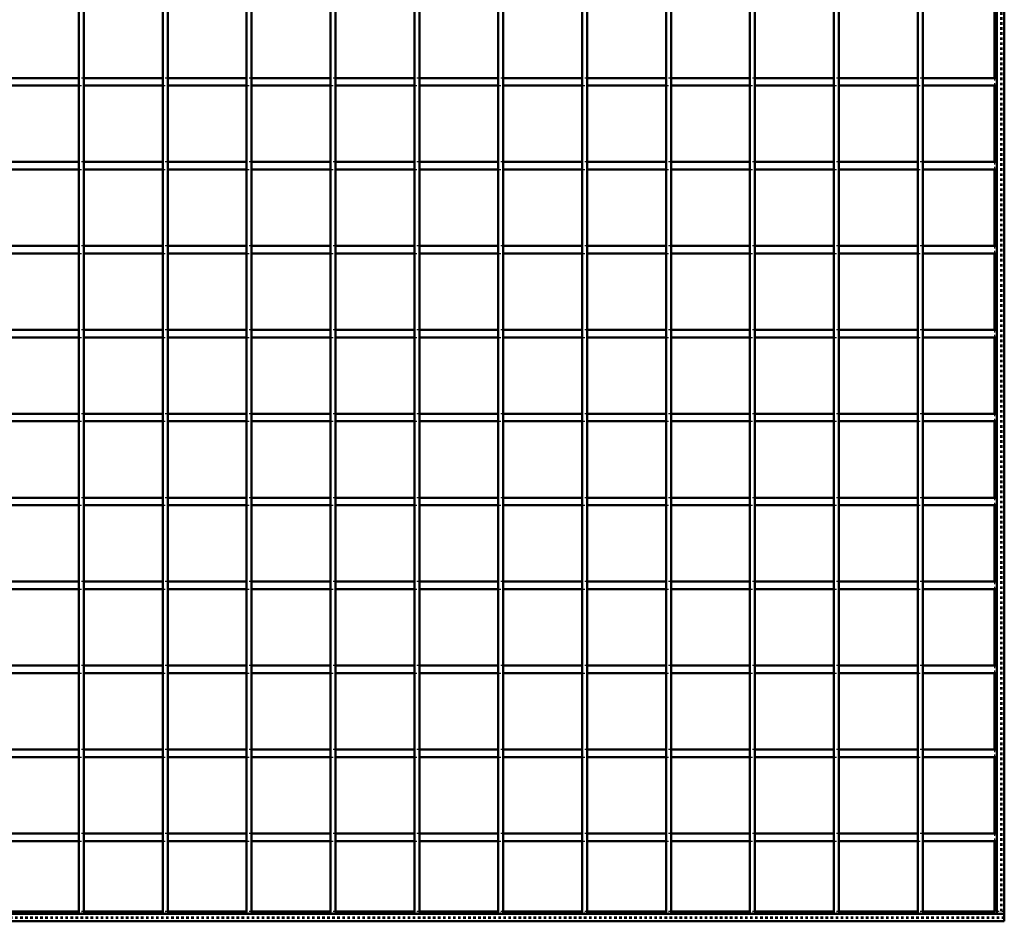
# Model space of a CAD drawing. Header units: millimetres. Extents: x -1015 to 654, y -500 to 954.
# Tile 7 of 10: x 209 to 600, y -500 to -142. Entities that reach past the tile are written whole.
import ezdxf

# ---------------------------------------------------------------- set-up
doc = ezdxf.new("R2010")
doc.units = ezdxf.units.MM
doc.linetypes.add('Dashed', pattern=[2, 1, -1])
for name, color, linetype, lineweight in [('2d ConnectionPoints', 7, 'Continuous', 50), ('AM_0', 7, 'Continuous', 50), ('AM_9', 6, 'Dashed', 25)]:
    doc.layers.add(name, color=color, linetype=linetype, lineweight=lineweight)

# ---------------------------------------------------------------- blocks, each defined once
blk = doc.blocks.new('1_cm6rbe9wwrvaip29fixt5h1ri________0_in_LPPX333033311120010003500_4')
at = {"layer": 'AM_0'}
for p, q in [((597, 497), (597, -497)), ((600, 497), (600, -497)), ((596.05, -134.82), (596.05, -165.15)), ((596.05, -168.15), (596.05, -198.48)), ((596.05, -201.48), (596.05, -231.81)), ((596.05, -234.81), (596.05, -265.14)), ((596.05, -268.14), (596.05, -298.47)), ((596.05, -301.47), (596.05, -331.8)), ((596.05, -334.8), (596.05, -365.13)), ((596.05, -368.13), (596.05, -398.46)), ((596.05, -401.46), (596.05, -431.79)), ((596.05, -434.79), (596.05, -465.12)), ((596.05, -468.12), (596.05, -496.05)), ((597, -497), (600, -497))]:
    blk.add_line(p, q, dxfattribs=at)
at = {"layer": 'AM_9'}
for p, q in [((598.55, 497), (598.55, -497)), ((598.99, 497), (598.99, -497)), ((596.05, -165.15), (596.05, -168.15)), ((596.05, -198.48), (596.05, -201.48)), ((596.05, -231.81), (596.05, -234.81)), ((596.05, -265.14), (596.05, -268.14)), ((596.05, -298.47), (596.05, -301.47)), ((596.05, -331.8), (596.05, -334.8)), ((596.05, -365.13), (596.05, -368.13)), ((596.05, -398.46), (596.05, -401.46)), ((596.05, -431.79), (596.05, -434.79)), ((596.05, -465.12), (596.05, -468.12)), ((596.05, -496.05), (596.05, -497))]:
    blk.add_line(p, q, dxfattribs=at)
blk = doc.blocks.new('2_aye5v7en8hty8qucihwbxgmkc________0_in_LPPX333033311120010003500_4')
at = {"layer": 'AM_0'}
for p, q in [((232.31, -496.05), (200.98, -496.05)), ((265.64, -496.05), (234.31, -496.05)), ((298.97, -496.05), (267.64, -496.05)), ((332.3, -496.05), (300.97, -496.05)), ((365.63, -496.05), (334.3, -496.05)), ((398.96, -496.05), (367.63, -496.05)), ((432.29, -496.05), (400.96, -496.05)), ((465.62, -496.05), (434.29, -496.05)), ((498.95, -496.05), (467.62, -496.05)), ((532.28, -496.05), (500.95, -496.05)), ((565.61, -496.05), (534.28, -496.05)), ((596.05, -496.05), (567.61, -496.05)), ((600, -497), (-600, -497)), ((600, -500), (-600, -500)), ((600, -497), (600, -500))]:
    blk.add_line(p, q, dxfattribs=at)
at = {"layer": 'AM_9'}
for p, q in [((234.31, -496.05), (232.31, -496.05)), ((267.64, -496.05), (265.64, -496.05)), ((300.97, -496.05), (298.97, -496.05)), ((334.3, -496.05), (332.3, -496.05)), ((367.63, -496.05), (365.63, -496.05)), ((400.96, -496.05), (398.96, -496.05)), ((434.29, -496.05), (432.29, -496.05)), ((467.62, -496.05), (465.62, -496.05)), ((500.95, -496.05), (498.95, -496.05)), ((534.28, -496.05), (532.28, -496.05)), ((567.61, -496.05), (565.61, -496.05)), ((600, -496.05), (596.05, -496.05)), ((600, -498.4), (-600, -498.4)), ((600, -498.92), (-600, -498.92))]:
    blk.add_line(p, q, dxfattribs=at)
blk = doc.blocks.new('27_ayey5w1tg4hwngaps86rn3zos________0_in_LPPX333033311120010003500_4')
at = {"layer": 'AM_0'}
for p, q in [((232.31, -497), (232.31, 497)), ((234.31, -497), (234.31, 497)), ((234.31, -497), (232.31, -497))]:
    blk.add_line(p, q, dxfattribs=at)
blk = doc.blocks.new('28_yrg84rttitxh0a6ymjqcm623s________0_in_LPPX333033311120010003500_4')
at = {"layer": 'AM_0'}
for p, q in [((265.64, -497), (265.64, 497)), ((267.64, -497), (267.64, 497)), ((267.64, -497), (265.64, -497))]:
    blk.add_line(p, q, dxfattribs=at)
blk = doc.blocks.new('29_fmgfu2q7q4ncbmlzze1pdd6dc________0_in_LPPX333033311120010003500_4')
at = {"layer": 'AM_0'}
for p, q in [((298.97, -497), (298.97, 497)), ((300.97, -497), (300.97, 497)), ((300.97, -497), (298.97, -497))]:
    blk.add_line(p, q, dxfattribs=at)
blk = doc.blocks.new('30_gwfw2eo8ig16rh37gybneme3h________0_in_LPPX333033311120010003500_4')
at = {"layer": 'AM_0'}
for p, q in [((332.3, -497), (332.3, 497)), ((334.3, -497), (334.3, 497)), ((334.3, -497), (332.3, -497))]:
    blk.add_line(p, q, dxfattribs=at)
blk = doc.blocks.new('31_34v72m83nk5hdhds1i172g8bq________0_in_LPPX333033311120010003500_4')
at = {"layer": 'AM_0'}
for p, q in [((365.63, -497), (365.63, 497)), ((367.63, -497), (367.63, 497)), ((367.63, -497), (365.63, -497))]:
    blk.add_line(p, q, dxfattribs=at)
blk = doc.blocks.new('32_c79apm99mpqbawrvappxol8ic________0_in_LPPX333033311120010003500_4')
at = {"layer": 'AM_0'}
for p, q in [((398.96, -497), (398.96, 497)), ((400.96, -497), (400.96, 497)), ((400.96, -497), (398.96, -497))]:
    blk.add_line(p, q, dxfattribs=at)
blk = doc.blocks.new('33_aa2t0hgq7hxjncd5tyejtdtyg________0_in_LPPX333033311120010003500_4')
at = {"layer": 'AM_0'}
for p, q in [((432.29, -497), (432.29, 497)), ((434.29, -497), (434.29, 497)), ((434.29, -497), (432.29, -497))]:
    blk.add_line(p, q, dxfattribs=at)
blk = doc.blocks.new('34_pub8ck5y62hk21k67dadt95ob________0_in_LPPX333033311120010003500_4')
at = {"layer": 'AM_0'}
for p, q in [((465.62, -497), (465.62, 497)), ((467.62, -497), (467.62, 497)), ((467.62, -497), (465.62, -497))]:
    blk.add_line(p, q, dxfattribs=at)
blk = doc.blocks.new('35_4rrbaz2cni8h23bhollsv227c________0_in_LPPX333033311120010003500_4')
at = {"layer": 'AM_0'}
for p, q in [((498.95, -497), (498.95, 497)), ((500.95, -497), (500.95, 497)), ((500.95, -497), (498.95, -497))]:
    blk.add_line(p, q, dxfattribs=at)
blk = doc.blocks.new('36_76vcjj16b9ybo9gnkhbn9mpks________0_in_LPPX333033311120010003500_4')
at = {"layer": 'AM_0'}
for p, q in [((532.28, -497), (532.28, 497)), ((534.28, -497), (534.28, 497)), ((534.28, -497), (532.28, -497))]:
    blk.add_line(p, q, dxfattribs=at)
blk = doc.blocks.new('37_sfn0a6r5obampbl3a8ptvk58b________0_in_LPPX333033311120010003500_4')
at = {"layer": 'AM_0'}
for p, q in [((565.61, -497), (565.61, 497)), ((567.61, -497), (567.61, 497)), ((567.61, -497), (565.61, -497))]:
    blk.add_line(p, q, dxfattribs=at)
blk = doc.blocks.new('39_w7z8vgcumxqs7950xpl0k6ydj________0_in_LPPX333033311120010003500_4')
at = {"layer": 'AM_0'}
for p, q in [((232.31, -465.12), (200.98, -465.12)), ((232.31, -465.12), (232.31, -468.12)), ((234.31, -468.12), (234.31, -465.12)), ((265.64, -465.12), (234.31, -465.12)), ((265.64, -465.12), (265.64, -468.12)), ((267.64, -468.12), (267.64, -465.12)), ((298.97, -465.12), (267.64, -465.12)), ((298.97, -465.12), (298.97, -468.12)), ((300.97, -468.12), (300.97, -465.12)), ((332.3, -465.12), (300.97, -465.12)), ((332.3, -465.12), (332.3, -468.12)), ((334.3, -468.12), (334.3, -465.12)), ((365.63, -465.12), (334.3, -465.12)), ((365.63, -465.12), (365.63, -468.12)), ((367.63, -468.12), (367.63, -465.12)), ((398.96, -465.12), (367.63, -465.12)), ((398.96, -465.12), (398.96, -468.12)), ((400.96, -468.12), (400.96, -465.12)), ((432.29, -465.12), (400.96, -465.12)), ((432.29, -465.12), (432.29, -468.12)), ((434.29, -468.12), (434.29, -465.12)), ((465.62, -465.12), (434.29, -465.12)), ((465.62, -465.12), (465.62, -468.12)), ((467.62, -468.12), (467.62, -465.12)), ((498.95, -465.12), (467.62, -465.12)), ((498.95, -465.12), (498.95, -468.12)), ((500.95, -468.12), (500.95, -465.12)), ((532.28, -465.12), (500.95, -465.12)), ((532.28, -465.12), (532.28, -468.12)), ((534.28, -468.12), (534.28, -465.12)), ((565.61, -465.12), (534.28, -465.12)), ((565.61, -465.12), (565.61, -468.12)), ((567.61, -468.12), (567.61, -465.12)), ((597, -465.12), (567.61, -465.12)), ((597, -465.12), (597, -468.12)), ((232.31, -468.12), (200.98, -468.12)), ((265.64, -468.12), (234.31, -468.12)), ((298.97, -468.12), (267.64, -468.12)), ((332.3, -468.12), (300.97, -468.12)), ((365.63, -468.12), (334.3, -468.12)), ((398.96, -468.12), (367.63, -468.12)), ((432.29, -468.12), (400.96, -468.12)), ((465.62, -468.12), (434.29, -468.12)), ((498.95, -468.12), (467.62, -468.12)), ((532.28, -468.12), (500.95, -468.12)), ((565.61, -468.12), (534.28, -468.12)), ((597, -468.12), (567.61, -468.12))]:
    blk.add_line(p, q, dxfattribs=at)
at = {"layer": 'AM_9'}
for p, q in [((234.31, -465.12), (232.31, -465.12)), ((267.64, -465.12), (265.64, -465.12)), ((300.97, -465.12), (298.97, -465.12)), ((334.3, -465.12), (332.3, -465.12)), ((367.63, -465.12), (365.63, -465.12)), ((400.96, -465.12), (398.96, -465.12)), ((434.29, -465.12), (432.29, -465.12)), ((467.62, -465.12), (465.62, -465.12)), ((500.95, -465.12), (498.95, -465.12)), ((534.28, -465.12), (532.28, -465.12)), ((567.61, -465.12), (565.61, -465.12)), ((232.31, -468.12), (234.31, -468.12)), ((265.64, -468.12), (267.64, -468.12)), ((298.97, -468.12), (300.97, -468.12)), ((332.3, -468.12), (334.3, -468.12)), ((365.63, -468.12), (367.63, -468.12)), ((398.96, -468.12), (400.96, -468.12)), ((432.29, -468.12), (434.29, -468.12)), ((465.62, -468.12), (467.62, -468.12)), ((498.95, -468.12), (500.95, -468.12)), ((532.28, -468.12), (534.28, -468.12)), ((565.61, -468.12), (567.61, -468.12))]:
    blk.add_line(p, q, dxfattribs=at)
blk = doc.blocks.new('40_pdipfrf5e9tv9q0oiyv9ppw4i________0_in_LPPX333033311120010003500_4')
at = {"layer": 'AM_0'}
for p, q in [((232.31, -431.79), (200.98, -431.79)), ((232.31, -431.79), (232.31, -434.79)), ((234.31, -434.79), (234.31, -431.79)), ((265.64, -431.79), (234.31, -431.79)), ((265.64, -431.79), (265.64, -434.79)), ((267.64, -434.79), (267.64, -431.79)), ((298.97, -431.79), (267.64, -431.79)), ((298.97, -431.79), (298.97, -434.79)), ((300.97, -434.79), (300.97, -431.79)), ((332.3, -431.79), (300.97, -431.79)), ((332.3, -431.79), (332.3, -434.79)), ((334.3, -434.79), (334.3, -431.79)), ((365.63, -431.79), (334.3, -431.79)), ((365.63, -431.79), (365.63, -434.79)), ((367.63, -434.79), (367.63, -431.79)), ((398.96, -431.79), (367.63, -431.79)), ((398.96, -431.79), (398.96, -434.79)), ((400.96, -434.79), (400.96, -431.79)), ((432.29, -431.79), (400.96, -431.79)), ((432.29, -431.79), (432.29, -434.79)), ((434.29, -434.79), (434.29, -431.79)), ((465.62, -431.79), (434.29, -431.79)), ((465.62, -431.79), (465.62, -434.79)), ((467.62, -434.79), (467.62, -431.79)), ((498.95, -431.79), (467.62, -431.79)), ((498.95, -431.79), (498.95, -434.79)), ((500.95, -434.79), (500.95, -431.79)), ((532.28, -431.79), (500.95, -431.79)), ((532.28, -431.79), (532.28, -434.79)), ((534.28, -434.79), (534.28, -431.79)), ((565.61, -431.79), (534.28, -431.79)), ((565.61, -431.79), (565.61, -434.79)), ((567.61, -434.79), (567.61, -431.79)), ((597, -431.79), (567.61, -431.79)), ((597, -431.79), (597, -434.79)), ((232.31, -434.79), (200.98, -434.79)), ((265.64, -434.79), (234.31, -434.79)), ((298.97, -434.79), (267.64, -434.79)), ((332.3, -434.79), (300.97, -434.79)), ((365.63, -434.79), (334.3, -434.79)), ((398.96, -434.79), (367.63, -434.79)), ((432.29, -434.79), (400.96, -434.79)), ((465.62, -434.79), (434.29, -434.79)), ((498.95, -434.79), (467.62, -434.79)), ((532.28, -434.79), (500.95, -434.79)), ((565.61, -434.79), (534.28, -434.79)), ((597, -434.79), (567.61, -434.79))]:
    blk.add_line(p, q, dxfattribs=at)
at = {"layer": 'AM_9'}
for p, q in [((234.31, -431.79), (232.31, -431.79)), ((267.64, -431.79), (265.64, -431.79)), ((300.97, -431.79), (298.97, -431.79)), ((334.3, -431.79), (332.3, -431.79)), ((367.63, -431.79), (365.63, -431.79)), ((400.96, -431.79), (398.96, -431.79)), ((434.29, -431.79), (432.29, -431.79)), ((467.62, -431.79), (465.62, -431.79)), ((500.95, -431.79), (498.95, -431.79)), ((534.28, -431.79), (532.28, -431.79)), ((567.61, -431.79), (565.61, -431.79)), ((232.31, -434.79), (234.31, -434.79)), ((265.64, -434.79), (267.64, -434.79)), ((298.97, -434.79), (300.97, -434.79)), ((332.3, -434.79), (334.3, -434.79)), ((365.63, -434.79), (367.63, -434.79)), ((398.96, -434.79), (400.96, -434.79)), ((432.29, -434.79), (434.29, -434.79)), ((465.62, -434.79), (467.62, -434.79)), ((498.95, -434.79), (500.95, -434.79)), ((532.28, -434.79), (534.28, -434.79)), ((565.61, -434.79), (567.61, -434.79))]:
    blk.add_line(p, q, dxfattribs=at)
blk = doc.blocks.new('41_phayhs35dc2vzmm2moycgwd2c________0_in_LPPX333033311120010003500_4')
at = {"layer": 'AM_0'}
for p, q in [((232.31, -398.46), (200.98, -398.46)), ((232.31, -398.46), (232.31, -401.46)), ((234.31, -401.46), (234.31, -398.46)), ((265.64, -398.46), (234.31, -398.46)), ((265.64, -398.46), (265.64, -401.46)), ((267.64, -401.46), (267.64, -398.46)), ((298.97, -398.46), (267.64, -398.46)), ((298.97, -398.46), (298.97, -401.46)), ((300.97, -401.46), (300.97, -398.46)), ((332.3, -398.46), (300.97, -398.46)), ((332.3, -398.46), (332.3, -401.46)), ((334.3, -401.46), (334.3, -398.46)), ((365.63, -398.46), (334.3, -398.46)), ((365.63, -398.46), (365.63, -401.46)), ((367.63, -401.46), (367.63, -398.46)), ((398.96, -398.46), (367.63, -398.46)), ((398.96, -398.46), (398.96, -401.46)), ((400.96, -401.46), (400.96, -398.46)), ((432.29, -398.46), (400.96, -398.46)), ((432.29, -398.46), (432.29, -401.46)), ((434.29, -401.46), (434.29, -398.46)), ((465.62, -398.46), (434.29, -398.46)), ((465.62, -398.46), (465.62, -401.46)), ((467.62, -401.46), (467.62, -398.46)), ((498.95, -398.46), (467.62, -398.46)), ((498.95, -398.46), (498.95, -401.46)), ((500.95, -401.46), (500.95, -398.46)), ((532.28, -398.46), (500.95, -398.46)), ((532.28, -398.46), (532.28, -401.46)), ((534.28, -401.46), (534.28, -398.46)), ((565.61, -398.46), (534.28, -398.46)), ((565.61, -398.46), (565.61, -401.46)), ((567.61, -401.46), (567.61, -398.46)), ((597, -398.46), (567.61, -398.46)), ((597, -398.46), (597, -401.46)), ((232.31, -401.46), (200.98, -401.46)), ((265.64, -401.46), (234.31, -401.46)), ((298.97, -401.46), (267.64, -401.46)), ((332.3, -401.46), (300.97, -401.46)), ((365.63, -401.46), (334.3, -401.46)), ((398.96, -401.46), (367.63, -401.46)), ((432.29, -401.46), (400.96, -401.46)), ((465.62, -401.46), (434.29, -401.46)), ((498.95, -401.46), (467.62, -401.46)), ((532.28, -401.46), (500.95, -401.46)), ((565.61, -401.46), (534.28, -401.46)), ((597, -401.46), (567.61, -401.46))]:
    blk.add_line(p, q, dxfattribs=at)
at = {"layer": 'AM_9'}
for p, q in [((234.31, -398.46), (232.31, -398.46)), ((267.64, -398.46), (265.64, -398.46)), ((300.97, -398.46), (298.97, -398.46)), ((334.3, -398.46), (332.3, -398.46)), ((367.63, -398.46), (365.63, -398.46)), ((400.96, -398.46), (398.96, -398.46)), ((434.29, -398.46), (432.29, -398.46)), ((467.62, -398.46), (465.62, -398.46)), ((500.95, -398.46), (498.95, -398.46)), ((534.28, -398.46), (532.28, -398.46)), ((567.61, -398.46), (565.61, -398.46)), ((232.31, -401.46), (234.31, -401.46)), ((265.64, -401.46), (267.64, -401.46)), ((298.97, -401.46), (300.97, -401.46)), ((332.3, -401.46), (334.3, -401.46)), ((365.63, -401.46), (367.63, -401.46)), ((398.96, -401.46), (400.96, -401.46)), ((432.29, -401.46), (434.29, -401.46)), ((465.62, -401.46), (467.62, -401.46)), ((498.95, -401.46), (500.95, -401.46)), ((532.28, -401.46), (534.28, -401.46)), ((565.61, -401.46), (567.61, -401.46))]:
    blk.add_line(p, q, dxfattribs=at)
blk = doc.blocks.new('42_4hf98vh8qja4sdda154kj5dgv________0_in_LPPX333033311120010003500_4')
at = {"layer": 'AM_0'}
for p, q in [((232.31, -365.13), (200.98, -365.13)), ((232.31, -365.13), (232.31, -368.13)), ((234.31, -368.13), (234.31, -365.13)), ((265.64, -365.13), (234.31, -365.13)), ((265.64, -365.13), (265.64, -368.13)), ((267.64, -368.13), (267.64, -365.13)), ((298.97, -365.13), (267.64, -365.13)), ((298.97, -365.13), (298.97, -368.13)), ((300.97, -368.13), (300.97, -365.13)), ((332.3, -365.13), (300.97, -365.13)), ((332.3, -365.13), (332.3, -368.13)), ((334.3, -368.13), (334.3, -365.13)), ((365.63, -365.13), (334.3, -365.13)), ((365.63, -365.13), (365.63, -368.13)), ((367.63, -368.13), (367.63, -365.13)), ((398.96, -365.13), (367.63, -365.13)), ((398.96, -365.13), (398.96, -368.13)), ((400.96, -368.13), (400.96, -365.13)), ((432.29, -365.13), (400.96, -365.13)), ((432.29, -365.13), (432.29, -368.13)), ((434.29, -368.13), (434.29, -365.13)), ((465.62, -365.13), (434.29, -365.13)), ((465.62, -365.13), (465.62, -368.13)), ((467.62, -368.13), (467.62, -365.13)), ((498.95, -365.13), (467.62, -365.13)), ((498.95, -365.13), (498.95, -368.13)), ((500.95, -368.13), (500.95, -365.13)), ((532.28, -365.13), (500.95, -365.13)), ((532.28, -365.13), (532.28, -368.13)), ((534.28, -368.13), (534.28, -365.13)), ((565.61, -365.13), (534.28, -365.13)), ((565.61, -365.13), (565.61, -368.13)), ((567.61, -368.13), (567.61, -365.13)), ((597, -365.13), (567.61, -365.13)), ((597, -365.13), (597, -368.13)), ((232.31, -368.13), (200.98, -368.13)), ((265.64, -368.13), (234.31, -368.13)), ((298.97, -368.13), (267.64, -368.13)), ((332.3, -368.13), (300.97, -368.13)), ((365.63, -368.13), (334.3, -368.13)), ((398.96, -368.13), (367.63, -368.13)), ((432.29, -368.13), (400.96, -368.13)), ((465.62, -368.13), (434.29, -368.13)), ((498.95, -368.13), (467.62, -368.13)), ((532.28, -368.13), (500.95, -368.13)), ((565.61, -368.13), (534.28, -368.13)), ((597, -368.13), (567.61, -368.13))]:
    blk.add_line(p, q, dxfattribs=at)
at = {"layer": 'AM_9'}
for p, q in [((234.31, -365.13), (232.31, -365.13)), ((267.64, -365.13), (265.64, -365.13)), ((300.97, -365.13), (298.97, -365.13)), ((334.3, -365.13), (332.3, -365.13)), ((367.63, -365.13), (365.63, -365.13)), ((400.96, -365.13), (398.96, -365.13)), ((434.29, -365.13), (432.29, -365.13)), ((467.62, -365.13), (465.62, -365.13)), ((500.95, -365.13), (498.95, -365.13)), ((534.28, -365.13), (532.28, -365.13)), ((567.61, -365.13), (565.61, -365.13)), ((232.31, -368.13), (234.31, -368.13)), ((265.64, -368.13), (267.64, -368.13)), ((298.97, -368.13), (300.97, -368.13)), ((332.3, -368.13), (334.3, -368.13)), ((365.63, -368.13), (367.63, -368.13)), ((398.96, -368.13), (400.96, -368.13)), ((432.29, -368.13), (434.29, -368.13)), ((465.62, -368.13), (467.62, -368.13)), ((498.95, -368.13), (500.95, -368.13)), ((532.28, -368.13), (534.28, -368.13)), ((565.61, -368.13), (567.61, -368.13))]:
    blk.add_line(p, q, dxfattribs=at)
blk = doc.blocks.new('43_yha96gujzqpacgkkawxb2t3pd________0_in_LPPX333033311120010003500_4')
at = {"layer": 'AM_0'}
for p, q in [((232.31, -331.8), (200.98, -331.8)), ((232.31, -331.8), (232.31, -334.8)), ((234.31, -334.8), (234.31, -331.8)), ((265.64, -331.8), (234.31, -331.8)), ((265.64, -331.8), (265.64, -334.8)), ((267.64, -334.8), (267.64, -331.8)), ((298.97, -331.8), (267.64, -331.8)), ((298.97, -331.8), (298.97, -334.8)), ((300.97, -334.8), (300.97, -331.8)), ((332.3, -331.8), (300.97, -331.8)), ((332.3, -331.8), (332.3, -334.8)), ((334.3, -334.8), (334.3, -331.8)), ((365.63, -331.8), (334.3, -331.8)), ((365.63, -331.8), (365.63, -334.8)), ((367.63, -334.8), (367.63, -331.8)), ((398.96, -331.8), (367.63, -331.8)), ((398.96, -331.8), (398.96, -334.8)), ((400.96, -334.8), (400.96, -331.8)), ((432.29, -331.8), (400.96, -331.8)), ((432.29, -331.8), (432.29, -334.8)), ((434.29, -334.8), (434.29, -331.8)), ((465.62, -331.8), (434.29, -331.8)), ((465.62, -331.8), (465.62, -334.8)), ((467.62, -334.8), (467.62, -331.8)), ((498.95, -331.8), (467.62, -331.8)), ((498.95, -331.8), (498.95, -334.8)), ((500.95, -334.8), (500.95, -331.8)), ((532.28, -331.8), (500.95, -331.8)), ((532.28, -331.8), (532.28, -334.8)), ((534.28, -334.8), (534.28, -331.8)), ((565.61, -331.8), (534.28, -331.8)), ((565.61, -331.8), (565.61, -334.8)), ((567.61, -334.8), (567.61, -331.8)), ((597, -331.8), (567.61, -331.8)), ((597, -331.8), (597, -334.8)), ((232.31, -334.8), (200.98, -334.8)), ((265.64, -334.8), (234.31, -334.8)), ((298.97, -334.8), (267.64, -334.8)), ((332.3, -334.8), (300.97, -334.8)), ((365.63, -334.8), (334.3, -334.8)), ((398.96, -334.8), (367.63, -334.8)), ((432.29, -334.8), (400.96, -334.8)), ((465.62, -334.8), (434.29, -334.8)), ((498.95, -334.8), (467.62, -334.8)), ((532.28, -334.8), (500.95, -334.8)), ((565.61, -334.8), (534.28, -334.8)), ((597, -334.8), (567.61, -334.8))]:
    blk.add_line(p, q, dxfattribs=at)
at = {"layer": 'AM_9'}
for p, q in [((234.31, -331.8), (232.31, -331.8)), ((267.64, -331.8), (265.64, -331.8)), ((300.97, -331.8), (298.97, -331.8)), ((334.3, -331.8), (332.3, -331.8)), ((367.63, -331.8), (365.63, -331.8)), ((400.96, -331.8), (398.96, -331.8)), ((434.29, -331.8), (432.29, -331.8)), ((467.62, -331.8), (465.62, -331.8)), ((500.95, -331.8), (498.95, -331.8)), ((534.28, -331.8), (532.28, -331.8)), ((567.61, -331.8), (565.61, -331.8)), ((232.31, -334.8), (234.31, -334.8)), ((265.64, -334.8), (267.64, -334.8)), ((298.97, -334.8), (300.97, -334.8)), ((332.3, -334.8), (334.3, -334.8)), ((365.63, -334.8), (367.63, -334.8)), ((398.96, -334.8), (400.96, -334.8)), ((432.29, -334.8), (434.29, -334.8)), ((465.62, -334.8), (467.62, -334.8)), ((498.95, -334.8), (500.95, -334.8)), ((532.28, -334.8), (534.28, -334.8)), ((565.61, -334.8), (567.61, -334.8))]:
    blk.add_line(p, q, dxfattribs=at)
blk = doc.blocks.new('44_ahfjz6chix28sgopu1imr7r5g________0_in_LPPX333033311120010003500_4')
at = {"layer": 'AM_0'}
for p, q in [((232.31, -298.47), (200.98, -298.47)), ((232.31, -298.47), (232.31, -301.47)), ((234.31, -301.47), (234.31, -298.47)), ((265.64, -298.47), (234.31, -298.47)), ((265.64, -298.47), (265.64, -301.47)), ((267.64, -301.47), (267.64, -298.47)), ((298.97, -298.47), (267.64, -298.47)), ((298.97, -298.47), (298.97, -301.47)), ((300.97, -301.47), (300.97, -298.47)), ((332.3, -298.47), (300.97, -298.47)), ((332.3, -298.47), (332.3, -301.47)), ((334.3, -301.47), (334.3, -298.47)), ((365.63, -298.47), (334.3, -298.47)), ((365.63, -298.47), (365.63, -301.47)), ((367.63, -301.47), (367.63, -298.47)), ((398.96, -298.47), (367.63, -298.47)), ((398.96, -298.47), (398.96, -301.47)), ((400.96, -301.47), (400.96, -298.47)), ((432.29, -298.47), (400.96, -298.47)), ((432.29, -298.47), (432.29, -301.47)), ((434.29, -301.47), (434.29, -298.47)), ((465.62, -298.47), (434.29, -298.47)), ((465.62, -298.47), (465.62, -301.47)), ((467.62, -301.47), (467.62, -298.47)), ((498.95, -298.47), (467.62, -298.47)), ((498.95, -298.47), (498.95, -301.47)), ((500.95, -301.47), (500.95, -298.47)), ((532.28, -298.47), (500.95, -298.47)), ((532.28, -298.47), (532.28, -301.47)), ((534.28, -301.47), (534.28, -298.47)), ((565.61, -298.47), (534.28, -298.47)), ((565.61, -298.47), (565.61, -301.47)), ((567.61, -301.47), (567.61, -298.47)), ((597, -298.47), (567.61, -298.47)), ((597, -298.47), (597, -301.47)), ((232.31, -301.47), (200.98, -301.47)), ((265.64, -301.47), (234.31, -301.47)), ((298.97, -301.47), (267.64, -301.47)), ((332.3, -301.47), (300.97, -301.47)), ((365.63, -301.47), (334.3, -301.47)), ((398.96, -301.47), (367.63, -301.47)), ((432.29, -301.47), (400.96, -301.47)), ((465.62, -301.47), (434.29, -301.47)), ((498.95, -301.47), (467.62, -301.47)), ((532.28, -301.47), (500.95, -301.47)), ((565.61, -301.47), (534.28, -301.47)), ((597, -301.47), (567.61, -301.47))]:
    blk.add_line(p, q, dxfattribs=at)
at = {"layer": 'AM_9'}
for p, q in [((234.31, -298.47), (232.31, -298.47)), ((267.64, -298.47), (265.64, -298.47)), ((300.97, -298.47), (298.97, -298.47)), ((334.3, -298.47), (332.3, -298.47)), ((367.63, -298.47), (365.63, -298.47)), ((400.96, -298.47), (398.96, -298.47)), ((434.29, -298.47), (432.29, -298.47)), ((467.62, -298.47), (465.62, -298.47)), ((500.95, -298.47), (498.95, -298.47)), ((534.28, -298.47), (532.28, -298.47)), ((567.61, -298.47), (565.61, -298.47)), ((232.31, -301.47), (234.31, -301.47)), ((265.64, -301.47), (267.64, -301.47)), ((298.97, -301.47), (300.97, -301.47)), ((332.3, -301.47), (334.3, -301.47)), ((365.63, -301.47), (367.63, -301.47)), ((398.96, -301.47), (400.96, -301.47)), ((432.29, -301.47), (434.29, -301.47)), ((465.62, -301.47), (467.62, -301.47)), ((498.95, -301.47), (500.95, -301.47)), ((532.28, -301.47), (534.28, -301.47)), ((565.61, -301.47), (567.61, -301.47))]:
    blk.add_line(p, q, dxfattribs=at)
blk = doc.blocks.new('45_x15zwr1qyakzzdckvh7gtavqd________0_in_LPPX333033311120010003500_4')
at = {"layer": 'AM_0'}
for p, q in [((232.31, -265.14), (200.98, -265.14)), ((232.31, -265.14), (232.31, -268.14)), ((234.31, -268.14), (234.31, -265.14)), ((265.64, -265.14), (234.31, -265.14)), ((265.64, -265.14), (265.64, -268.14)), ((267.64, -268.14), (267.64, -265.14)), ((298.97, -265.14), (267.64, -265.14)), ((298.97, -265.14), (298.97, -268.14)), ((300.97, -268.14), (300.97, -265.14)), ((332.3, -265.14), (300.97, -265.14)), ((332.3, -265.14), (332.3, -268.14)), ((334.3, -268.14), (334.3, -265.14)), ((365.63, -265.14), (334.3, -265.14)), ((365.63, -265.14), (365.63, -268.14)), ((367.63, -268.14), (367.63, -265.14)), ((398.96, -265.14), (367.63, -265.14)), ((398.96, -265.14), (398.96, -268.14)), ((400.96, -268.14), (400.96, -265.14)), ((432.29, -265.14), (400.96, -265.14)), ((432.29, -265.14), (432.29, -268.14)), ((434.29, -268.14), (434.29, -265.14)), ((465.62, -265.14), (434.29, -265.14)), ((465.62, -265.14), (465.62, -268.14)), ((467.62, -268.14), (467.62, -265.14)), ((498.95, -265.14), (467.62, -265.14)), ((498.95, -265.14), (498.95, -268.14)), ((500.95, -268.14), (500.95, -265.14)), ((532.28, -265.14), (500.95, -265.14)), ((532.28, -265.14), (532.28, -268.14)), ((534.28, -268.14), (534.28, -265.14)), ((565.61, -265.14), (534.28, -265.14)), ((565.61, -265.14), (565.61, -268.14)), ((567.61, -268.14), (567.61, -265.14)), ((597, -265.14), (567.61, -265.14)), ((597, -265.14), (597, -268.14)), ((232.31, -268.14), (200.98, -268.14)), ((265.64, -268.14), (234.31, -268.14)), ((298.97, -268.14), (267.64, -268.14)), ((332.3, -268.14), (300.97, -268.14)), ((365.63, -268.14), (334.3, -268.14)), ((398.96, -268.14), (367.63, -268.14)), ((432.29, -268.14), (400.96, -268.14)), ((465.62, -268.14), (434.29, -268.14)), ((498.95, -268.14), (467.62, -268.14)), ((532.28, -268.14), (500.95, -268.14)), ((565.61, -268.14), (534.28, -268.14)), ((597, -268.14), (567.61, -268.14))]:
    blk.add_line(p, q, dxfattribs=at)
at = {"layer": 'AM_9'}
for p, q in [((234.31, -265.14), (232.31, -265.14)), ((267.64, -265.14), (265.64, -265.14)), ((300.97, -265.14), (298.97, -265.14)), ((334.3, -265.14), (332.3, -265.14)), ((367.63, -265.14), (365.63, -265.14)), ((400.96, -265.14), (398.96, -265.14)), ((434.29, -265.14), (432.29, -265.14)), ((467.62, -265.14), (465.62, -265.14)), ((500.95, -265.14), (498.95, -265.14)), ((534.28, -265.14), (532.28, -265.14)), ((567.61, -265.14), (565.61, -265.14)), ((232.31, -268.14), (234.31, -268.14)), ((265.64, -268.14), (267.64, -268.14)), ((298.97, -268.14), (300.97, -268.14)), ((332.3, -268.14), (334.3, -268.14)), ((365.63, -268.14), (367.63, -268.14)), ((398.96, -268.14), (400.96, -268.14)), ((432.29, -268.14), (434.29, -268.14)), ((465.62, -268.14), (467.62, -268.14)), ((498.95, -268.14), (500.95, -268.14)), ((532.28, -268.14), (534.28, -268.14)), ((565.61, -268.14), (567.61, -268.14))]:
    blk.add_line(p, q, dxfattribs=at)
blk = doc.blocks.new('46_xijyfjfg6cxt39qr7id0fzrbx________0_in_LPPX333033311120010003500_4')
at = {"layer": 'AM_0'}
for p, q in [((232.31, -231.81), (200.98, -231.81)), ((232.31, -231.81), (232.31, -234.81)), ((234.31, -234.81), (234.31, -231.81)), ((265.64, -231.81), (234.31, -231.81)), ((265.64, -231.81), (265.64, -234.81)), ((267.64, -234.81), (267.64, -231.81)), ((298.97, -231.81), (267.64, -231.81)), ((298.97, -231.81), (298.97, -234.81)), ((300.97, -234.81), (300.97, -231.81)), ((332.3, -231.81), (300.97, -231.81)), ((332.3, -231.81), (332.3, -234.81)), ((334.3, -234.81), (334.3, -231.81)), ((365.63, -231.81), (334.3, -231.81)), ((365.63, -231.81), (365.63, -234.81)), ((367.63, -234.81), (367.63, -231.81)), ((398.96, -231.81), (367.63, -231.81)), ((398.96, -231.81), (398.96, -234.81)), ((400.96, -234.81), (400.96, -231.81)), ((432.29, -231.81), (400.96, -231.81)), ((432.29, -231.81), (432.29, -234.81)), ((434.29, -234.81), (434.29, -231.81)), ((465.62, -231.81), (434.29, -231.81)), ((465.62, -231.81), (465.62, -234.81)), ((467.62, -234.81), (467.62, -231.81)), ((498.95, -231.81), (467.62, -231.81)), ((498.95, -231.81), (498.95, -234.81)), ((500.95, -234.81), (500.95, -231.81)), ((532.28, -231.81), (500.95, -231.81)), ((532.28, -231.81), (532.28, -234.81)), ((534.28, -234.81), (534.28, -231.81)), ((565.61, -231.81), (534.28, -231.81)), ((565.61, -231.81), (565.61, -234.81)), ((567.61, -234.81), (567.61, -231.81)), ((597, -231.81), (567.61, -231.81)), ((597, -231.81), (597, -234.81)), ((232.31, -234.81), (200.98, -234.81)), ((265.64, -234.81), (234.31, -234.81)), ((298.97, -234.81), (267.64, -234.81)), ((332.3, -234.81), (300.97, -234.81)), ((365.63, -234.81), (334.3, -234.81)), ((398.96, -234.81), (367.63, -234.81)), ((432.29, -234.81), (400.96, -234.81)), ((465.62, -234.81), (434.29, -234.81)), ((498.95, -234.81), (467.62, -234.81)), ((532.28, -234.81), (500.95, -234.81)), ((565.61, -234.81), (534.28, -234.81)), ((597, -234.81), (567.61, -234.81))]:
    blk.add_line(p, q, dxfattribs=at)
at = {"layer": 'AM_9'}
for p, q in [((234.31, -231.81), (232.31, -231.81)), ((267.64, -231.81), (265.64, -231.81)), ((300.97, -231.81), (298.97, -231.81)), ((334.3, -231.81), (332.3, -231.81)), ((367.63, -231.81), (365.63, -231.81)), ((400.96, -231.81), (398.96, -231.81)), ((434.29, -231.81), (432.29, -231.81)), ((467.62, -231.81), (465.62, -231.81)), ((500.95, -231.81), (498.95, -231.81)), ((534.28, -231.81), (532.28, -231.81)), ((567.61, -231.81), (565.61, -231.81)), ((232.31, -234.81), (234.31, -234.81)), ((265.64, -234.81), (267.64, -234.81)), ((298.97, -234.81), (300.97, -234.81)), ((332.3, -234.81), (334.3, -234.81)), ((365.63, -234.81), (367.63, -234.81)), ((398.96, -234.81), (400.96, -234.81)), ((432.29, -234.81), (434.29, -234.81)), ((465.62, -234.81), (467.62, -234.81)), ((498.95, -234.81), (500.95, -234.81)), ((532.28, -234.81), (534.28, -234.81)), ((565.61, -234.81), (567.61, -234.81))]:
    blk.add_line(p, q, dxfattribs=at)
blk = doc.blocks.new('47_tfewzhgt7gmdgz3zh0smfn19i________0_in_LPPX333033311120010003500_4')
at = {"layer": 'AM_0'}
for p, q in [((232.31, -198.48), (200.98, -198.48)), ((232.31, -198.48), (232.31, -201.48)), ((234.31, -201.48), (234.31, -198.48)), ((265.64, -198.48), (234.31, -198.48)), ((265.64, -198.48), (265.64, -201.48)), ((267.64, -201.48), (267.64, -198.48)), ((298.97, -198.48), (267.64, -198.48)), ((298.97, -198.48), (298.97, -201.48)), ((300.97, -201.48), (300.97, -198.48)), ((332.3, -198.48), (300.97, -198.48)), ((332.3, -198.48), (332.3, -201.48)), ((334.3, -201.48), (334.3, -198.48)), ((365.63, -198.48), (334.3, -198.48)), ((365.63, -198.48), (365.63, -201.48)), ((367.63, -201.48), (367.63, -198.48)), ((398.96, -198.48), (367.63, -198.48)), ((398.96, -198.48), (398.96, -201.48)), ((400.96, -201.48), (400.96, -198.48)), ((432.29, -198.48), (400.96, -198.48)), ((432.29, -198.48), (432.29, -201.48)), ((434.29, -201.48), (434.29, -198.48)), ((465.62, -198.48), (434.29, -198.48)), ((465.62, -198.48), (465.62, -201.48)), ((467.62, -201.48), (467.62, -198.48)), ((498.95, -198.48), (467.62, -198.48)), ((498.95, -198.48), (498.95, -201.48)), ((500.95, -201.48), (500.95, -198.48)), ((532.28, -198.48), (500.95, -198.48)), ((532.28, -198.48), (532.28, -201.48)), ((534.28, -201.48), (534.28, -198.48)), ((565.61, -198.48), (534.28, -198.48)), ((565.61, -198.48), (565.61, -201.48)), ((567.61, -201.48), (567.61, -198.48)), ((597, -198.48), (567.61, -198.48)), ((597, -198.48), (597, -201.48)), ((232.31, -201.48), (200.98, -201.48)), ((265.64, -201.48), (234.31, -201.48)), ((298.97, -201.48), (267.64, -201.48)), ((332.3, -201.48), (300.97, -201.48)), ((365.63, -201.48), (334.3, -201.48)), ((398.96, -201.48), (367.63, -201.48)), ((432.29, -201.48), (400.96, -201.48)), ((465.62, -201.48), (434.29, -201.48)), ((498.95, -201.48), (467.62, -201.48)), ((532.28, -201.48), (500.95, -201.48)), ((565.61, -201.48), (534.28, -201.48)), ((597, -201.48), (567.61, -201.48))]:
    blk.add_line(p, q, dxfattribs=at)
at = {"layer": 'AM_9'}
for p, q in [((234.31, -198.48), (232.31, -198.48)), ((267.64, -198.48), (265.64, -198.48)), ((300.97, -198.48), (298.97, -198.48)), ((334.3, -198.48), (332.3, -198.48)), ((367.63, -198.48), (365.63, -198.48)), ((400.96, -198.48), (398.96, -198.48)), ((434.29, -198.48), (432.29, -198.48)), ((467.62, -198.48), (465.62, -198.48)), ((500.95, -198.48), (498.95, -198.48)), ((534.28, -198.48), (532.28, -198.48)), ((567.61, -198.48), (565.61, -198.48)), ((232.31, -201.48), (234.31, -201.48)), ((265.64, -201.48), (267.64, -201.48)), ((298.97, -201.48), (300.97, -201.48)), ((332.3, -201.48), (334.3, -201.48)), ((365.63, -201.48), (367.63, -201.48)), ((398.96, -201.48), (400.96, -201.48)), ((432.29, -201.48), (434.29, -201.48)), ((465.62, -201.48), (467.62, -201.48)), ((498.95, -201.48), (500.95, -201.48)), ((532.28, -201.48), (534.28, -201.48)), ((565.61, -201.48), (567.61, -201.48))]:
    blk.add_line(p, q, dxfattribs=at)
blk = doc.blocks.new('48_ahegnrk514jdet3l01l390g0p________0_in_LPPX333033311120010003500_4')
at = {"layer": 'AM_0'}
for p, q in [((232.31, -165.15), (200.98, -165.15)), ((232.31, -168.15), (200.98, -168.15)), ((232.31, -165.15), (232.31, -168.15)), ((234.31, -168.15), (234.31, -165.15)), ((265.64, -165.15), (234.31, -165.15)), ((265.64, -168.15), (234.31, -168.15)), ((265.64, -165.15), (265.64, -168.15)), ((267.64, -168.15), (267.64, -165.15)), ((298.97, -165.15), (267.64, -165.15)), ((298.97, -168.15), (267.64, -168.15)), ((298.97, -165.15), (298.97, -168.15)), ((300.97, -168.15), (300.97, -165.15)), ((332.3, -165.15), (300.97, -165.15)), ((332.3, -168.15), (300.97, -168.15)), ((332.3, -165.15), (332.3, -168.15)), ((334.3, -168.15), (334.3, -165.15)), ((365.63, -165.15), (334.3, -165.15)), ((365.63, -168.15), (334.3, -168.15)), ((365.63, -165.15), (365.63, -168.15)), ((367.63, -168.15), (367.63, -165.15)), ((398.96, -165.15), (367.63, -165.15)), ((398.96, -168.15), (367.63, -168.15)), ((398.96, -165.15), (398.96, -168.15)), ((400.96, -168.15), (400.96, -165.15)), ((432.29, -165.15), (400.96, -165.15)), ((432.29, -168.15), (400.96, -168.15)), ((432.29, -165.15), (432.29, -168.15)), ((434.29, -168.15), (434.29, -165.15)), ((465.62, -165.15), (434.29, -165.15)), ((465.62, -168.15), (434.29, -168.15)), ((465.62, -165.15), (465.62, -168.15)), ((467.62, -168.15), (467.62, -165.15)), ((498.95, -165.15), (467.62, -165.15)), ((498.95, -168.15), (467.62, -168.15)), ((498.95, -165.15), (498.95, -168.15)), ((500.95, -168.15), (500.95, -165.15)), ((532.28, -165.15), (500.95, -165.15)), ((532.28, -168.15), (500.95, -168.15)), ((532.28, -165.15), (532.28, -168.15)), ((534.28, -168.15), (534.28, -165.15)), ((565.61, -165.15), (534.28, -165.15)), ((565.61, -168.15), (534.28, -168.15)), ((565.61, -165.15), (565.61, -168.15)), ((567.61, -168.15), (567.61, -165.15)), ((597, -165.15), (567.61, -165.15)), ((597, -168.15), (567.61, -168.15)), ((597, -165.15), (597, -168.15))]:
    blk.add_line(p, q, dxfattribs=at)
at = {"layer": 'AM_9'}
for p, q in [((234.31, -165.15), (232.31, -165.15)), ((232.31, -168.15), (234.31, -168.15)), ((267.64, -165.15), (265.64, -165.15)), ((265.64, -168.15), (267.64, -168.15)), ((300.97, -165.15), (298.97, -165.15)), ((298.97, -168.15), (300.97, -168.15)), ((334.3, -165.15), (332.3, -165.15)), ((332.3, -168.15), (334.3, -168.15)), ((367.63, -165.15), (365.63, -165.15)), ((365.63, -168.15), (367.63, -168.15)), ((400.96, -165.15), (398.96, -165.15)), ((398.96, -168.15), (400.96, -168.15)), ((434.29, -165.15), (432.29, -165.15)), ((432.29, -168.15), (434.29, -168.15)), ((467.62, -165.15), (465.62, -165.15)), ((465.62, -168.15), (467.62, -168.15)), ((500.95, -165.15), (498.95, -165.15)), ((498.95, -168.15), (500.95, -168.15)), ((534.28, -165.15), (532.28, -165.15)), ((532.28, -168.15), (534.28, -168.15)), ((567.61, -165.15), (565.61, -165.15)), ((565.61, -168.15), (567.61, -168.15))]:
    blk.add_line(p, q, dxfattribs=at)

msp = doc.modelspace()

# ---------------------------------------------------------------- linework, layer by layer
at = {"layer": '2d ConnectionPoints'}
for p in [(233.31, -497), (266.64, -497), (299.97, -497), (333.3, -497), (366.63, -497), (399.96, -497), (433.29, -497), (466.62, -497), (499.95, -497), (533.28, -497), (566.61, -497)]:
    msp.add_point(p, dxfattribs=at)

# ---------------------------------------------------------------- block references
for name in ['27_ayey5w1tg4hwngaps86rn3zos________0_in_LPPX333033311120010003500_4', '28_yrg84rttitxh0a6ymjqcm623s________0_in_LPPX333033311120010003500_4', '29_fmgfu2q7q4ncbmlzze1pdd6dc________0_in_LPPX333033311120010003500_4', '30_gwfw2eo8ig16rh37gybneme3h________0_in_LPPX333033311120010003500_4', '31_34v72m83nk5hdhds1i172g8bq________0_in_LPPX333033311120010003500_4', '32_c79apm99mpqbawrvappxol8ic________0_in_LPPX333033311120010003500_4', '33_aa2t0hgq7hxjncd5tyejtdtyg________0_in_LPPX333033311120010003500_4', '34_pub8ck5y62hk21k67dadt95ob________0_in_LPPX333033311120010003500_4', '35_4rrbaz2cni8h23bhollsv227c________0_in_LPPX333033311120010003500_4', '36_76vcjj16b9ybo9gnkhbn9mpks________0_in_LPPX333033311120010003500_4', '37_sfn0a6r5obampbl3a8ptvk58b________0_in_LPPX333033311120010003500_4', '1_cm6rbe9wwrvaip29fixt5h1ri________0_in_LPPX333033311120010003500_4', '48_ahegnrk514jdet3l01l390g0p________0_in_LPPX333033311120010003500_4', '47_tfewzhgt7gmdgz3zh0smfn19i________0_in_LPPX333033311120010003500_4', '46_xijyfjfg6cxt39qr7id0fzrbx________0_in_LPPX333033311120010003500_4', '45_x15zwr1qyakzzdckvh7gtavqd________0_in_LPPX333033311120010003500_4', '44_ahfjz6chix28sgopu1imr7r5g________0_in_LPPX333033311120010003500_4', '43_yha96gujzqpacgkkawxb2t3pd________0_in_LPPX333033311120010003500_4', '42_4hf98vh8qja4sdda154kj5dgv________0_in_LPPX333033311120010003500_4', '41_phayhs35dc2vzmm2moycgwd2c________0_in_LPPX333033311120010003500_4', '40_pdipfrf5e9tv9q0oiyv9ppw4i________0_in_LPPX333033311120010003500_4', '39_w7z8vgcumxqs7950xpl0k6ydj________0_in_LPPX333033311120010003500_4', '2_aye5v7en8hty8qucihwbxgmkc________0_in_LPPX333033311120010003500_4']:
    msp.add_blockref(name, (0, 0))

doc.saveas('drawing.dxf')
